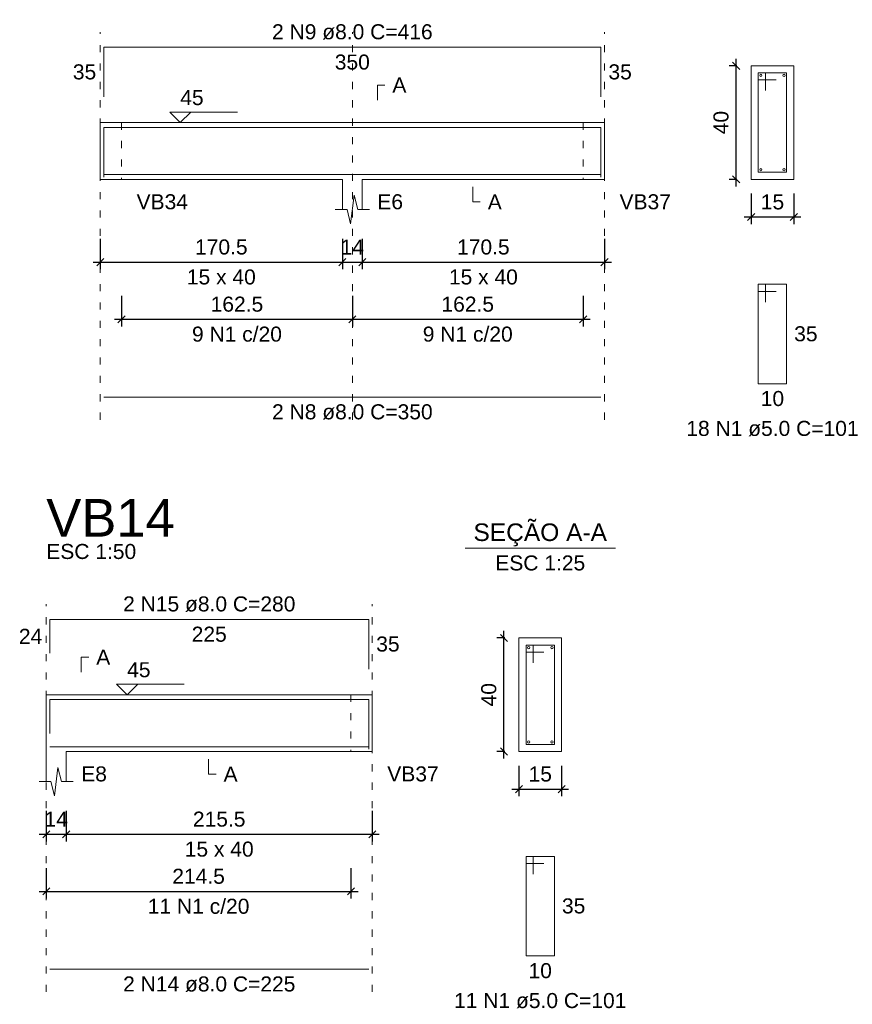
# Model space of a CAD drawing. Header units: millimetres. Extents: x 10906 to 25863, y 1966 to 4861.
# Tile 79 of 163: x 11324 to 11336, y 3041 to 3055. Entities that reach past the tile are written whole.
import ezdxf

# ---------------------------------------------------------------- set-up
doc = ezdxf.new("R2010")
doc.units = ezdxf.units.MM
doc.linetypes.add('DOT2', pattern=[3.175, 0, -3.175])
for name, color, linetype, lineweight in [('Descrição da armadura', 7, 'Continuous', 5), ('DT-Barras na forma', 40, 'Continuous', 5), ('DT-Barras no corte', 5, 'Continuous', 5), ('DT-Barras rebatidas', 40, 'Continuous', 5), ('DT-Cotas', 4, 'Continuous', 5), ('DT-Forma', 5, 'Continuous', 5), ('DT-Pontilhado', 7, 'DOT2', 5), ('DT-Textos', 7, 'Continuous', 5), ('DT-Título', 7, 'Continuous', 20), ('Textos armaduras', 7, 'Continuous', 5)]:
    doc.layers.add(name, color=color, linetype=linetype, lineweight=lineweight)
doc.styles.add('Arial', font='arial.ttf')
doc.styles.get("Standard").update_dxf_attribs({"font": 'arial.ttf'})
doc.dimstyles.new('UM_25.000000', dxfattribs={"dimtxt": 0.18, "dimasz": 0.1, "dimexe": 0.1, "dimexo": 0.2, "dimgap": 0, "dimtad": 1, "dimtih": 1, "dimtoh": 1, "dimdec": 1, "dimlfac": 25, "dimzin": 0, "dimdsep": 46, "dimtxsty": 'Standard', "dimcen": 0.09, "dimdle": 0.1, "dimclrd": 256, "dimclre": 256, "dimclrt": 7, "dimadec": 1, "dimazin": 2, "dimtfac": 1, "dimtdec": 1, "dimtofl": 0, "dimtmove": 0, "dimatfit": 3, "dimfxl": 1, "dimtolj": 1, "dimarcsym": 0})
doc.dimstyles.new('UM_50.000000', dxfattribs={"dimtxt": 0.18, "dimasz": 0.2, "dimexe": 0.2, "dimexo": 0.5, "dimgap": 0, "dimtad": 1, "dimtih": 1, "dimtoh": 1, "dimlfac": 50, "dimzin": 0, "dimdsep": 46, "dimtxsty": 'Standard', "dimcen": 0.09, "dimdle": 0.2, "dimclrd": 256, "dimclre": 256, "dimclrt": 7, "dimazin": 0, "dimtfac": 1, "dimtofl": 0, "dimtmove": 0, "dimatfit": 3, "dimfxl": 1, "dimtolj": 1, "dimtzin": 0, "dimarcsym": 0})

# ---------------------------------------------------------------- blocks, each defined once
blk = doc.blocks.new('_Oblique')
at = {"color": 0, "linetype": 'ByBlock', "lineweight": -2}
blk.add_line((-0.5, -0.5), (0.5, 0.5), dxfattribs=at)
blk = doc.blocks.new('*D87')
at = {"layer": 'Defpoints', "color": 0, "transparency": 16777216}
for p in [(11325.417, 3052.473), (11328.827, 3052.473), (11328.827, 3051.943)]:
    blk.add_point(p, dxfattribs=at)
at = {"layer": 'DT-Cotas', "lineweight": -2, "transparency": 16777216}
for p, q in [((11325.417, 3052.273), (11325.417, 3051.843)), ((11328.827, 3052.273), (11328.827, 3051.843)), ((11325.317, 3051.943), (11328.927, 3051.943))]:
    blk.add_line(p, q, dxfattribs=at)
at = {"layer": 'DT-Cotas', "lineweight": -2, "transparency": 16777216, "xscale": 0.1, "yscale": 0.1, "zscale": 0.1, "rotation": 180}
blk.add_blockref('_Oblique', (11325.417, 3051.943), dxfattribs=at)
at = {"layer": 'DT-Cotas', "lineweight": -2, "transparency": 16777216, "xscale": 0.1, "yscale": 0.1, "zscale": 0.1}
blk.add_blockref('_Oblique', (11328.827, 3051.943), dxfattribs=at)
at = {"layer": 'DT-Cotas', "color": 7, "transparency": 16777216, "insert": (11327.122, 3052.155), "char_height": 0.2118, "attachment_point": 5, "rotation": 0.0057, "style": 'Arial'}
blk.add_mtext('\\A1;170.5', dxfattribs=at)
blk = doc.blocks.new('*D88')
at = {"layer": 'Defpoints', "color": 0, "transparency": 16777216}
for p in [(11328.827, 3052.473), (11329.107, 3052.473), (11329.107, 3051.943)]:
    blk.add_point(p, dxfattribs=at)
at = {"layer": 'DT-Cotas', "lineweight": -2, "transparency": 16777216}
for p, q in [((11328.827, 3052.273), (11328.827, 3051.843)), ((11329.107, 3052.273), (11329.107, 3051.843)), ((11328.727, 3051.943), (11329.207, 3051.943))]:
    blk.add_line(p, q, dxfattribs=at)
at = {"layer": 'DT-Cotas', "lineweight": -2, "transparency": 16777216, "xscale": 0.1, "yscale": 0.1, "zscale": 0.1, "rotation": 180}
blk.add_blockref('_Oblique', (11328.827, 3051.943), dxfattribs=at)
at = {"layer": 'DT-Cotas', "lineweight": -2, "transparency": 16777216, "xscale": 0.1, "yscale": 0.1, "zscale": 0.1}
blk.add_blockref('_Oblique', (11329.107, 3051.943), dxfattribs=at)
at = {"layer": 'DT-Cotas', "color": 7, "transparency": 16777216, "insert": (11328.967, 3052.155), "char_height": 0.2118, "attachment_point": 5, "rotation": 0.0057, "style": 'Arial'}
blk.add_mtext('\\A1;14', dxfattribs=at)
blk = doc.blocks.new('*D89')
at = {"layer": 'Defpoints', "color": 0, "transparency": 16777216}
for p in [(11329.107, 3052.473), (11332.517, 3052.473), (11332.517, 3051.943)]:
    blk.add_point(p, dxfattribs=at)
at = {"layer": 'DT-Cotas', "lineweight": -2, "transparency": 16777216}
for p, q in [((11329.107, 3052.273), (11329.107, 3051.843)), ((11332.517, 3052.273), (11332.517, 3051.843)), ((11329.007, 3051.943), (11332.617, 3051.943))]:
    blk.add_line(p, q, dxfattribs=at)
at = {"layer": 'DT-Cotas', "lineweight": -2, "transparency": 16777216, "xscale": 0.1, "yscale": 0.1, "zscale": 0.1, "rotation": 180}
blk.add_blockref('_Oblique', (11329.107, 3051.943), dxfattribs=at)
at = {"layer": 'DT-Cotas', "lineweight": -2, "transparency": 16777216, "xscale": 0.1, "yscale": 0.1, "zscale": 0.1}
blk.add_blockref('_Oblique', (11332.517, 3051.943), dxfattribs=at)
at = {"layer": 'DT-Cotas', "color": 7, "transparency": 16777216, "insert": (11330.812, 3052.155), "char_height": 0.2118, "attachment_point": 5, "rotation": 0.0057, "style": 'Arial'}
blk.add_mtext('\\A1;170.5', dxfattribs=at)
blk = doc.blocks.new('*D90')
at = {"layer": 'Defpoints', "color": 0, "transparency": 16777216}
for p in [(11325.717, 3051.668), (11328.967, 3051.668), (11328.967, 3051.138)]:
    blk.add_point(p, dxfattribs=at)
at = {"layer": 'DT-Cotas', "lineweight": -2, "transparency": 16777216}
for p, q in [((11325.717, 3051.468), (11325.717, 3051.038)), ((11328.967, 3051.468), (11328.967, 3051.038)), ((11325.617, 3051.138), (11329.067, 3051.138))]:
    blk.add_line(p, q, dxfattribs=at)
at = {"layer": 'DT-Cotas', "lineweight": -2, "transparency": 16777216, "xscale": 0.1, "yscale": 0.1, "zscale": 0.1, "rotation": 180}
blk.add_blockref('_Oblique', (11325.717, 3051.138), dxfattribs=at)
at = {"layer": 'DT-Cotas', "lineweight": -2, "transparency": 16777216, "xscale": 0.1, "yscale": 0.1, "zscale": 0.1}
blk.add_blockref('_Oblique', (11328.967, 3051.138), dxfattribs=at)
at = {"layer": 'DT-Cotas', "color": 7, "transparency": 16777216, "insert": (11327.342, 3051.35), "char_height": 0.2118, "attachment_point": 5, "rotation": 0.0057, "style": 'Arial'}
blk.add_mtext('\\A1;162.5', dxfattribs=at)
blk = doc.blocks.new('*D91')
at = {"layer": 'Defpoints', "color": 0, "transparency": 16777216}
for p in [(11328.967, 3051.668), (11332.217, 3051.668), (11332.217, 3051.138)]:
    blk.add_point(p, dxfattribs=at)
at = {"layer": 'DT-Cotas', "lineweight": -2, "transparency": 16777216}
for p, q in [((11328.967, 3051.468), (11328.967, 3051.038)), ((11332.217, 3051.468), (11332.217, 3051.038)), ((11328.867, 3051.138), (11332.317, 3051.138))]:
    blk.add_line(p, q, dxfattribs=at)
at = {"layer": 'DT-Cotas', "lineweight": -2, "transparency": 16777216, "xscale": 0.1, "yscale": 0.1, "zscale": 0.1, "rotation": 180}
blk.add_blockref('_Oblique', (11328.967, 3051.138), dxfattribs=at)
at = {"layer": 'DT-Cotas', "lineweight": -2, "transparency": 16777216, "xscale": 0.1, "yscale": 0.1, "zscale": 0.1}
blk.add_blockref('_Oblique', (11332.217, 3051.138), dxfattribs=at)
at = {"layer": 'DT-Cotas', "color": 7, "transparency": 16777216, "insert": (11330.592, 3051.35), "char_height": 0.2118, "attachment_point": 5, "rotation": 0.0057, "style": 'Arial'}
blk.add_mtext('\\A1;162.5', dxfattribs=at)
blk = doc.blocks.new('*D92')
at = {"layer": 'Defpoints', "color": 0, "transparency": 16777216}
for p in [(11334.371, 3054.708), (11334.583, 3054.708), (11334.583, 3053.108)]:
    blk.add_point(p, dxfattribs=at)
at = {"layer": 'DT-Cotas', "lineweight": -2, "transparency": 16777216}
for p, q in [((11334.371, 3053.008), (11334.371, 3054.808)), ((11334.383, 3054.708), (11334.271, 3054.708)), ((11334.383, 3053.108), (11334.271, 3053.108))]:
    blk.add_line(p, q, dxfattribs=at)
at = {"layer": 'DT-Cotas', "lineweight": -2, "transparency": 16777216, "xscale": 0.1, "yscale": 0.1, "zscale": 0.1}
for p, rotation in [((11334.371, 3054.708), 90), ((11334.371, 3053.108), 270)]:
    blk.add_blockref('_Oblique', p, dxfattribs=dict(at, rotation=rotation))
at = {"layer": 'DT-Cotas', "color": 7, "transparency": 16777216, "insert": (11334.159, 3053.908), "char_height": 0.2118, "attachment_point": 5, "rotation": 90, "style": 'Arial'}
blk.add_mtext('\\A1;40', dxfattribs=at)
blk = doc.blocks.new('*D93')
at = {"layer": 'Defpoints', "color": 0, "transparency": 16777216}
for p in [(11334.583, 3053.108), (11335.183, 3053.108), (11335.183, 3052.579)]:
    blk.add_point(p, dxfattribs=at)
at = {"layer": 'DT-Cotas', "lineweight": -2, "transparency": 16777216}
for p, q in [((11334.583, 3052.908), (11334.583, 3052.479)), ((11335.183, 3052.908), (11335.183, 3052.479)), ((11334.483, 3052.579), (11335.283, 3052.579))]:
    blk.add_line(p, q, dxfattribs=at)
at = {"layer": 'DT-Cotas', "lineweight": -2, "transparency": 16777216, "xscale": 0.1, "yscale": 0.1, "zscale": 0.1, "rotation": 180}
blk.add_blockref('_Oblique', (11334.583, 3052.579), dxfattribs=at)
at = {"layer": 'DT-Cotas', "lineweight": -2, "transparency": 16777216, "xscale": 0.1, "yscale": 0.1, "zscale": 0.1}
blk.add_blockref('_Oblique', (11335.183, 3052.579), dxfattribs=at)
at = {"layer": 'DT-Cotas', "color": 7, "transparency": 16777216, "insert": (11334.883, 3052.79), "char_height": 0.2118, "attachment_point": 5, "rotation": 0.0057, "style": 'Arial'}
blk.add_mtext('\\A1;15', dxfattribs=at)
blk = doc.blocks.new('*D161')
at = {"layer": 'Defpoints', "color": 0, "transparency": 16777216}
for p in [(11324.657, 3044.415), (11324.937, 3044.415), (11324.937, 3043.886)]:
    blk.add_point(p, dxfattribs=at)
at = {"layer": 'DT-Cotas', "lineweight": -2, "transparency": 16777216}
for p, q in [((11324.657, 3044.215), (11324.657, 3043.786)), ((11324.937, 3044.215), (11324.937, 3043.786)), ((11324.557, 3043.886), (11325.037, 3043.886))]:
    blk.add_line(p, q, dxfattribs=at)
at = {"layer": 'DT-Cotas', "lineweight": -2, "transparency": 16777216, "xscale": 0.1, "yscale": 0.1, "zscale": 0.1, "rotation": 180}
blk.add_blockref('_Oblique', (11324.657, 3043.886), dxfattribs=at)
at = {"layer": 'DT-Cotas', "lineweight": -2, "transparency": 16777216, "xscale": 0.1, "yscale": 0.1, "zscale": 0.1}
blk.add_blockref('_Oblique', (11324.937, 3043.886), dxfattribs=at)
at = {"layer": 'DT-Cotas', "color": 7, "transparency": 16777216, "insert": (11324.797, 3044.098), "char_height": 0.2118, "attachment_point": 5, "rotation": 0.0057, "style": 'Arial'}
blk.add_mtext('\\A1;14', dxfattribs=at)
blk = doc.blocks.new('*D162')
at = {"layer": 'Defpoints', "color": 0, "transparency": 16777216}
for p in [(11324.937, 3044.415), (11329.247, 3044.415), (11329.247, 3043.886)]:
    blk.add_point(p, dxfattribs=at)
at = {"layer": 'DT-Cotas', "lineweight": -2, "transparency": 16777216}
for p, q in [((11324.937, 3044.215), (11324.937, 3043.786)), ((11329.247, 3044.215), (11329.247, 3043.786)), ((11324.837, 3043.886), (11329.347, 3043.886))]:
    blk.add_line(p, q, dxfattribs=at)
at = {"layer": 'DT-Cotas', "lineweight": -2, "transparency": 16777216, "xscale": 0.1, "yscale": 0.1, "zscale": 0.1, "rotation": 180}
blk.add_blockref('_Oblique', (11324.937, 3043.886), dxfattribs=at)
at = {"layer": 'DT-Cotas', "lineweight": -2, "transparency": 16777216, "xscale": 0.1, "yscale": 0.1, "zscale": 0.1}
blk.add_blockref('_Oblique', (11329.247, 3043.886), dxfattribs=at)
at = {"layer": 'DT-Cotas', "color": 7, "transparency": 16777216, "insert": (11327.092, 3044.098), "char_height": 0.2118, "attachment_point": 5, "rotation": 0.0057, "style": 'Arial'}
blk.add_mtext('\\A1;215.5', dxfattribs=at)
blk = doc.blocks.new('*D163')
at = {"layer": 'Defpoints', "color": 0, "transparency": 16777216}
for p in [(11324.657, 3043.611), (11328.947, 3043.611), (11328.947, 3043.081)]:
    blk.add_point(p, dxfattribs=at)
at = {"layer": 'DT-Cotas', "lineweight": -2, "transparency": 16777216}
for p, q in [((11324.657, 3043.411), (11324.657, 3042.981)), ((11328.947, 3043.411), (11328.947, 3042.981)), ((11324.557, 3043.081), (11329.047, 3043.081))]:
    blk.add_line(p, q, dxfattribs=at)
at = {"layer": 'DT-Cotas', "lineweight": -2, "transparency": 16777216, "xscale": 0.1, "yscale": 0.1, "zscale": 0.1, "rotation": 180}
blk.add_blockref('_Oblique', (11324.657, 3043.081), dxfattribs=at)
at = {"layer": 'DT-Cotas', "lineweight": -2, "transparency": 16777216, "xscale": 0.1, "yscale": 0.1, "zscale": 0.1}
blk.add_blockref('_Oblique', (11328.947, 3043.081), dxfattribs=at)
at = {"layer": 'DT-Cotas', "color": 7, "transparency": 16777216, "insert": (11326.802, 3043.293), "char_height": 0.2118, "attachment_point": 5, "rotation": 0.0057, "style": 'Arial'}
blk.add_mtext('\\A1;214.5', dxfattribs=at)
blk = doc.blocks.new('*D164')
at = {"layer": 'Defpoints', "color": 0, "transparency": 16777216}
for p in [(11331.101, 3046.651), (11331.313, 3046.651), (11331.313, 3045.051)]:
    blk.add_point(p, dxfattribs=at)
at = {"layer": 'DT-Cotas', "lineweight": -2, "transparency": 16777216}
for p, q in [((11331.101, 3044.951), (11331.101, 3046.751)), ((11331.113, 3046.651), (11331.001, 3046.651)), ((11331.113, 3045.051), (11331.001, 3045.051))]:
    blk.add_line(p, q, dxfattribs=at)
at = {"layer": 'DT-Cotas', "lineweight": -2, "transparency": 16777216, "xscale": 0.1, "yscale": 0.1, "zscale": 0.1}
for p, rotation in [((11331.101, 3046.651), 90), ((11331.101, 3045.051), 270)]:
    blk.add_blockref('_Oblique', p, dxfattribs=dict(at, rotation=rotation))
at = {"layer": 'DT-Cotas', "color": 7, "transparency": 16777216, "insert": (11330.889, 3045.851), "char_height": 0.2118, "attachment_point": 5, "rotation": 90, "style": 'Arial'}
blk.add_mtext('\\A1;40', dxfattribs=at)
blk = doc.blocks.new('*D165')
at = {"layer": 'Defpoints', "color": 0, "transparency": 16777216}
for p in [(11331.313, 3045.051), (11331.913, 3045.051), (11331.913, 3044.521)]:
    blk.add_point(p, dxfattribs=at)
at = {"layer": 'DT-Cotas', "lineweight": -2, "transparency": 16777216}
for p, q in [((11331.313, 3044.851), (11331.313, 3044.421)), ((11331.913, 3044.851), (11331.913, 3044.421)), ((11331.213, 3044.521), (11332.013, 3044.521))]:
    blk.add_line(p, q, dxfattribs=at)
at = {"layer": 'DT-Cotas', "lineweight": -2, "transparency": 16777216, "xscale": 0.1, "yscale": 0.1, "zscale": 0.1, "rotation": 180}
blk.add_blockref('_Oblique', (11331.313, 3044.521), dxfattribs=at)
at = {"layer": 'DT-Cotas', "lineweight": -2, "transparency": 16777216, "xscale": 0.1, "yscale": 0.1, "zscale": 0.1}
blk.add_blockref('_Oblique', (11331.913, 3044.521), dxfattribs=at)
at = {"layer": 'DT-Cotas', "color": 7, "transparency": 16777216, "insert": (11331.613, 3044.733), "char_height": 0.2118, "attachment_point": 5, "rotation": 0.0057, "style": 'Arial'}
blk.add_mtext('\\A1;15', dxfattribs=at)

msp = doc.modelspace()

# ---------------------------------------------------------------- linework, layer by layer
at = {"layer": 'DT-Barras na forma'}
for p, q in [((11334.7827, 3054.60803), (11334.6827, 3054.60803)), ((11334.6827, 3054.60803), (11334.6827, 3053.20803)), ((11335.0827, 3054.60803), (11334.6827, 3054.60803)), ((11334.6827, 3054.60803), (11334.6827, 3054.50803)), ((11334.6827, 3054.50803), (11334.9327, 3054.50803)), ((11334.7827, 3054.35803), (11334.7827, 3054.60803)), ((11335.0827, 3053.20803), (11335.0827, 3054.60803)), ((11334.6827, 3053.20803), (11335.0827, 3053.20803)), ((11331.51287, 3046.55081), (11331.41287, 3046.55081)), ((11331.41287, 3046.55081), (11331.41287, 3045.15081)), ((11331.81287, 3046.55081), (11331.41287, 3046.55081)), ((11331.41287, 3046.55081), (11331.41287, 3046.45081)), ((11331.51287, 3046.30081), (11331.51287, 3046.55081)), ((11331.81287, 3045.15081), (11331.81287, 3046.55081)), ((11331.41287, 3046.45081), (11331.66287, 3046.45081)), ((11331.41287, 3045.15081), (11331.81287, 3045.15081))]:
    msp.add_line(p, q, dxfattribs=at)
for points in [[(11325.46726, 3053.14003), (11325.46726, 3053.84003), (11332.46726, 3053.84003), (11332.46726, 3053.14003)], [(11325.46726, 3053.17603), (11332.46726, 3053.17603)], [(11324.70743, 3045.30501), (11324.70743, 3045.78281), (11329.19743, 3045.78281), (11329.19743, 3045.08281)], [(11324.70743, 3045.11881), (11329.19743, 3045.11881)]]:
    msp.add_lwpolyline(points, dxfattribs=at)
at = {"layer": 'DT-Barras no corte'}
for centre in [(11334.7187, 3054.57203), (11335.0467, 3054.57203), (11334.7187, 3053.24403), (11335.0467, 3053.24403), (11331.44887, 3046.51481), (11331.77687, 3046.51481), (11331.44887, 3045.18681), (11331.77687, 3045.18681)]:
    msp.add_circle(centre, 0.016, dxfattribs=at)
at = {"layer": 'DT-Barras rebatidas'}
for p, q in [((11325.46726, 3054.26963), (11325.46726, 3054.96963)), ((11325.46726, 3054.96963), (11332.46726, 3054.96963)), ((11332.46726, 3054.96963), (11332.46726, 3054.26963)), ((11334.7827, 3051.63133), (11334.6827, 3051.63133)), ((11334.6827, 3051.63133), (11334.6827, 3050.23133)), ((11335.0827, 3051.63133), (11334.6827, 3051.63133)), ((11334.6827, 3051.63133), (11334.6827, 3051.53133)), ((11334.7827, 3051.38133), (11334.7827, 3051.63133)), ((11335.0827, 3050.23133), (11335.0827, 3051.63133)), ((11334.6827, 3051.53133), (11334.9327, 3051.53133)), ((11334.6827, 3050.23133), (11335.0827, 3050.23133)), ((11325.46726, 3050.04139), (11332.46726, 3050.04139)), ((11324.70743, 3046.43461), (11324.70743, 3046.91241)), ((11324.70743, 3046.91241), (11329.19743, 3046.91241)), ((11329.19743, 3046.91241), (11329.19743, 3046.21241)), ((11331.51287, 3043.57411), (11331.41287, 3043.57411)), ((11331.41287, 3043.57411), (11331.41287, 3042.17411)), ((11331.81287, 3043.57411), (11331.41287, 3043.57411)), ((11331.41287, 3043.57411), (11331.41287, 3043.47411)), ((11331.51287, 3043.32411), (11331.51287, 3043.57411)), ((11331.81287, 3042.17411), (11331.81287, 3043.57411)), ((11331.41287, 3043.47411), (11331.66287, 3043.47411)), ((11331.41287, 3042.17411), (11331.81287, 3042.17411)), ((11324.70743, 3041.98417), (11329.19743, 3041.98417))]:
    msp.add_line(p, q, dxfattribs=at)
at = {"layer": 'DT-Forma'}
for p, q in [((11335.1827, 3054.70803), (11334.5827, 3054.70803)), ((11334.5827, 3054.70803), (11334.5827, 3054.70803)), ((11334.5827, 3054.70803), (11334.5827, 3053.10803)), ((11335.1827, 3053.10803), (11335.1827, 3054.70803)), ((11335.1827, 3054.70803), (11335.1827, 3054.70803)), ((11325.41726, 3053.90803), (11325.71726, 3053.90803)), ((11325.71726, 3053.90803), (11328.82726, 3053.90803)), ((11328.82726, 3053.90803), (11329.10726, 3053.90803)), ((11329.10726, 3053.90803), (11332.21726, 3053.90803)), ((11332.21726, 3053.90803), (11332.51726, 3053.90803)), ((11325.41726, 3053.10803), (11325.71726, 3053.10803)), ((11325.71726, 3053.10803), (11328.82726, 3053.10803)), ((11328.82726, 3053.10803), (11328.82726, 3052.68443)), ((11329.10726, 3052.68443), (11329.10726, 3053.10803)), ((11329.10726, 3053.10803), (11332.21726, 3053.10803)), ((11332.21726, 3053.10803), (11332.51726, 3053.10803)), ((11334.5827, 3053.10803), (11335.1827, 3053.10803)), ((11334.5827, 3053.10803), (11334.5827, 3053.10803)), ((11335.1827, 3053.10803), (11335.1827, 3053.10803)), ((11328.94226, 3052.48443), (11328.99226, 3052.88443)), ((11328.99226, 3052.88443), (11329.04226, 3052.68443)), ((11328.72726, 3052.68443), (11328.89226, 3052.68443)), ((11328.89226, 3052.68443), (11328.94226, 3052.48443)), ((11329.04226, 3052.68443), (11329.20726, 3052.68443)), ((11331.91287, 3046.65081), (11331.31287, 3046.65081)), ((11331.31287, 3046.65081), (11331.31287, 3046.65081)), ((11331.31287, 3046.65081), (11331.31287, 3045.05081)), ((11331.91287, 3045.05081), (11331.91287, 3046.65081)), ((11331.91287, 3046.65081), (11331.91287, 3046.65081)), ((11324.65743, 3045.85081), (11324.93743, 3045.85081)), ((11324.93743, 3045.85081), (11328.94743, 3045.85081)), ((11328.94743, 3045.85081), (11329.24743, 3045.85081)), ((11324.65743, 3045.05081), (11324.65743, 3044.62721)), ((11324.93743, 3044.62721), (11324.93743, 3045.05081)), ((11324.93743, 3045.05081), (11328.94743, 3045.05081)), ((11328.94743, 3045.05081), (11329.24743, 3045.05081)), ((11331.31287, 3045.05081), (11331.91287, 3045.05081)), ((11331.31287, 3045.05081), (11331.31287, 3045.05081)), ((11331.91287, 3045.05081), (11331.91287, 3045.05081)), ((11324.77243, 3044.42721), (11324.82243, 3044.82721)), ((11324.82243, 3044.82721), (11324.87243, 3044.62721)), ((11324.55743, 3044.62721), (11324.72243, 3044.62721)), ((11324.72243, 3044.62721), (11324.77243, 3044.42721)), ((11324.87243, 3044.62721), (11325.03743, 3044.62721))]:
    msp.add_line(p, q, dxfattribs=at)
at = {"layer": 'DT-Forma', "linetype": 'Continuous'}
for p, q in [((11325.41726, 3053.10803), (11325.41726, 3053.90803)), ((11332.51726, 3053.90803), (11332.51726, 3053.10803)), ((11324.65743, 3045.05081), (11324.65743, 3045.85081)), ((11329.24743, 3045.85081), (11329.24743, 3045.05081))]:
    msp.add_line(p, q, dxfattribs=at)
at = {"layer": 'DT-Pontilhado', "ltscale": 0.05}
for p, q in [((11325.41726, 3049.72369), (11325.41726, 3055.18143)), ((11328.96726, 3049.72369), (11328.96726, 3055.18143)), ((11332.51726, 3049.72369), (11332.51726, 3055.18143)), ((11325.71726, 3053.90803), (11325.71726, 3053.10803)), ((11332.21726, 3053.90803), (11332.21726, 3053.10803)), ((11324.65743, 3041.66647), (11324.65743, 3047.12421)), ((11329.24743, 3041.66647), (11329.24743, 3047.12421)), ((11328.94743, 3045.85081), (11328.94743, 3045.05081))]:
    msp.add_line(p, q, dxfattribs=at)
at = {"layer": 'DT-Textos'}
msp.add_line((11330.55387, 3047.91571), (11332.67187, 3047.91571), dxfattribs=at)
for points in [[(11329.31906, 3054.22573), (11329.31906, 3054.43753), (11329.42496, 3054.43753)], [(11326.69226, 3054.05629), (11326.544, 3053.90803), (11326.39574, 3054.05629), (11327.34884, 3054.05629)], [(11330.66226, 3053.00213), (11330.66226, 3052.79033), (11330.76816, 3052.79033)], [(11325.14923, 3046.16851), (11325.14923, 3046.38031), (11325.25513, 3046.38031)], [(11325.94443, 3045.99907), (11325.79617, 3045.85081), (11325.64791, 3045.99907), (11326.60101, 3045.99907)], [(11326.94243, 3044.94491), (11326.94243, 3044.73311), (11327.04833, 3044.73311)]]:
    msp.add_lwpolyline(points, dxfattribs=at)

# ---------------------------------------------------------------- texts
at = {"layer": 'Descrição da armadura', "linetype": 'Continuous', "char_height": 0.2118, "attachment_point": 8, "line_spacing_factor": 0.798, "style": 'Arial'}
for s, insert, width in [('2 N9 ø8.0 C=416', (11328.96726, 3055.07553), 4.5347476), ('9 N1 c/20', (11327.34226, 3050.82059), 2.5393891), ('9 N1 c/20', (11330.59226, 3050.82059), 2.5393891), ('2 N8 ø8.0 C=350', (11328.96726, 3049.72369), 4.5347476), ('2 N15 ø8.0 C=280', (11326.95243, 3047.01831), 4.8647001), ('11 N1 c/20', (11326.80243, 3042.76337), 2.8693417), ('2 N14 ø8.0 C=225', (11326.95243, 3041.66647), 4.8647001)]:
    msp.add_mtext(s, dxfattribs=dict(at, insert=insert, width=width))
at = {"layer": 'Descrição da armadura', "color": 7, "linetype": 'Continuous', "char_height": 0.2118, "width": 4.8647001, "attachment_point": 8, "line_spacing_factor": 0.798, "style": 'Arial'}
for s, insert in [('18 N1 ø5.0 C=101', (11334.8827, 3049.49003)), ('11 N1 ø5.0 C=101', (11331.61287, 3041.43281))]:
    msp.add_mtext(s, dxfattribs=dict(at, insert=insert))
at = {"layer": 'DT-Textos', "line_spacing_factor": 0.798, "style": 'Arial'}
for s, insert, char_height, width, attachment_point in [('A', (11329.53086, 3054.33163), 0.2118, 0.296372, 7), ('45', (11326.544, 3054.1516), 0.2118, 0.4942426, 7), ('VB34', (11325.92906, 3052.68443), 0.2118, 1.0869866, 7), ('E6', (11329.31906, 3052.68443), 0.2118, 0.5434933, 7), ('A', (11330.87406, 3052.68443), 0.2118, 0.296372, 7), ('VB37', (11332.72906, 3052.68443), 0.2118, 1.0869866, 7), ('15 x 40', (11327.12226, 3051.62543), 0.2118, 1.45756, 8), ('15 x 40', (11330.81226, 3051.62543), 0.2118, 1.45756, 8), ('SEÇÃO A-A', (11331.61249, 3047.93993), 0.2471, 4.8395853, 8), ('ESC 1:50', (11324.65743, 3047.75961), 0.2118, 1.901901, 7), ('ESC 1:25', (11331.61287, 3047.59801), 0.2118, 1.901901, 8), ('A', (11325.36103, 3046.27441), 0.2118, 0.296372, 7), ('45', (11325.79617, 3046.09438), 0.2118, 0.4942426, 7), ('E8', (11325.14923, 3044.62721), 0.2118, 0.5434933, 7), ('A', (11327.15423, 3044.62721), 0.2118, 0.296372, 7), ('VB37', (11329.45923, 3044.62721), 0.2118, 1.0869866, 7), ('15 x 40', (11327.09243, 3043.56821), 0.2118, 1.45756, 8)]:
    msp.add_mtext(s, dxfattribs=dict(at, insert=insert, char_height=char_height, width=width, attachment_point=attachment_point))
at = {"layer": 'DT-Título', "insert": (11324.65743, 3048.07731), "char_height": 0.5295, "width": 3.2609597, "attachment_point": 7, "line_spacing_factor": 0.798, "style": 'Arial'}
msp.add_mtext('VB14', dxfattribs=at)
at = {"layer": 'Textos armaduras', "linetype": 'Continuous', "char_height": 0.2118, "attachment_point": 7, "line_spacing_factor": 0.798, "style": 'Arial'}
for s, insert, width in [('350', (11328.71979, 3054.65193), 0.9898577), ('35', (11325.0314, 3054.51373), 0.6599051), ('35', (11332.57316, 3054.51373), 0.6599051), ('225', (11326.70496, 3046.59471), 0.9898577), ('24', (11324.27157, 3046.56761), 0.6599051), ('35', (11329.30333, 3046.45651), 0.6599051)]:
    msp.add_mtext(s, dxfattribs=dict(at, insert=insert, width=width))
at = {"layer": 'Textos armaduras', "color": 7, "linetype": 'Continuous', "char_height": 0.2118, "width": 0.6599051, "attachment_point": 7, "line_spacing_factor": 0.798, "style": 'Arial'}
for s, insert in [('35', (11335.1886, 3050.82543)), ('10', (11334.71772, 3049.91363)), ('35', (11331.91877, 3042.76821)), ('10', (11331.44789, 3041.85641))]:
    msp.add_mtext(s, dxfattribs=dict(at, insert=insert))

# ---------------------------------------------------------------- dimensions: what is measured, and where the dimension line sits
at = {"layer": 'DT-Cotas'}
for base, p1, p2, picture, middle in [((11334.3709, 3054.70803), (11334.5827, 3053.10803), (11334.5827, 3054.70803), '*D92', (11334.1591, 3053.90803)), ((11331.10107, 3046.65081), (11331.31287, 3045.05081), (11331.31287, 3046.65081), '*D164', (11330.88927, 3045.85081))]:
    dim = msp.add_linear_dim(base=base, p1=p1, p2=p2, angle=90, dimstyle='UM_25.000000', override={"dimtxt": 0.2118, "dimasz": 0.1, "dimexe": 0.1, "dimexo": 0.2, "dimtad": 1, "dimtih": 0, "dimtoh": 0, "dimdec": 1, "dimlfac": 25, "dimzin": 8, "dimtxsty": 'Arial', "dimblk": 'Oblique', "dimblk1": 'Oblique', "dimblk2": 'Oblique', "dimsah": 1, "dimdle": 0.1, "dimse1": 0, "dimse2": 0, "dimclrt": 7, "dimadec": 1, "dimazin": 3, "dimtmove": 2, "dimldrblk": 'Oblique'}, dxfattribs=at)
    dim.commit()
    dim.dimension.update_dxf_attribs({"geometry": picture, "text_midpoint": middle, "dimtype": 160, "text_rotation": 90})
for base, p1, p2, dimstyle, override, picture, middle in [((11335.1827, 3052.57853), (11334.5827, 3053.10803), (11335.1827, 3053.10803), 'UM_25.000000', {"dimtxt": 0.2118, "dimasz": 0.1, "dimexe": 0.1, "dimexo": 0.2, "dimtad": 1, "dimtih": 0, "dimtoh": 0, "dimdec": 1, "dimlfac": 25, "dimzin": 8, "dimtxsty": 'Arial', "dimblk": 'Oblique', "dimblk1": 'Oblique', "dimblk2": 'Oblique', "dimsah": 1, "dimdle": 0.1, "dimse1": 0, "dimse2": 0, "dimclrt": 7, "dimadec": 1, "dimazin": 3, "dimtmove": 2, "dimldrblk": 'Oblique'}, '*D93', (11334.8827, 3052.79033)), ((11328.82726, 3051.94313), (11325.41726, 3052.47263), (11328.82726, 3052.47263), 'UM_50.000000', {"dimtxt": 0.2118, "dimasz": 0.1, "dimexe": 0.1, "dimexo": 0.2, "dimtad": 1, "dimtih": 0, "dimtoh": 0, "dimdec": 1, "dimlfac": 50, "dimzin": 8, "dimtxsty": 'Arial', "dimblk": 'Oblique', "dimblk1": 'Oblique', "dimblk2": 'Oblique', "dimsah": 1, "dimdle": 0.1, "dimse1": 0, "dimse2": 0, "dimclrt": 7, "dimadec": 1, "dimazin": 3, "dimtmove": 2, "dimldrblk": 'Oblique'}, '*D87', (11327.12226, 3052.15493)), ((11329.10726, 3051.94313), (11328.82726, 3052.47263), (11329.10726, 3052.47263), 'UM_50.000000', {"dimtxt": 0.2118, "dimasz": 0.1, "dimexe": 0.1, "dimexo": 0.2, "dimtad": 1, "dimtih": 0, "dimtoh": 0, "dimdec": 1, "dimlfac": 50, "dimzin": 8, "dimtxsty": 'Arial', "dimblk": 'Oblique', "dimblk1": 'Oblique', "dimblk2": 'Oblique', "dimsah": 1, "dimdle": 0.1, "dimse1": 0, "dimse2": 0, "dimclrt": 7, "dimadec": 1, "dimazin": 3, "dimtmove": 2, "dimldrblk": 'Oblique'}, '*D88', (11328.96726, 3052.15493)), ((11332.51726, 3051.94313), (11329.10726, 3052.47263), (11332.51726, 3052.47263), 'UM_50.000000', {"dimtxt": 0.2118, "dimasz": 0.1, "dimexe": 0.1, "dimexo": 0.2, "dimtad": 1, "dimtih": 0, "dimtoh": 0, "dimdec": 1, "dimlfac": 50, "dimzin": 8, "dimtxsty": 'Arial', "dimblk": 'Oblique', "dimblk1": 'Oblique', "dimblk2": 'Oblique', "dimsah": 1, "dimdle": 0.1, "dimse1": 0, "dimse2": 0, "dimclrt": 7, "dimadec": 1, "dimazin": 3, "dimtmove": 2, "dimldrblk": 'Oblique'}, '*D89', (11330.81226, 3052.15493)), ((11328.96726, 3051.13829), (11325.71726, 3051.66779), (11328.96726, 3051.66779), 'UM_50.000000', {"dimtxt": 0.2118, "dimasz": 0.1, "dimexe": 0.1, "dimexo": 0.2, "dimtad": 1, "dimtih": 0, "dimtoh": 0, "dimdec": 1, "dimlfac": 50, "dimzin": 8, "dimtxsty": 'Arial', "dimblk": 'Oblique', "dimblk1": 'Oblique', "dimblk2": 'Oblique', "dimsah": 1, "dimdle": 0.1, "dimse1": 0, "dimse2": 0, "dimclrt": 7, "dimadec": 1, "dimazin": 3, "dimtmove": 2, "dimldrblk": 'Oblique'}, '*D90', (11327.34226, 3051.35009)), ((11332.21726, 3051.13829), (11328.96726, 3051.66779), (11332.21726, 3051.66779), 'UM_50.000000', {"dimtxt": 0.2118, "dimasz": 0.1, "dimexe": 0.1, "dimexo": 0.2, "dimtad": 1, "dimtih": 0, "dimtoh": 0, "dimdec": 1, "dimlfac": 50, "dimzin": 8, "dimtxsty": 'Arial', "dimblk": 'Oblique', "dimblk1": 'Oblique', "dimblk2": 'Oblique', "dimsah": 1, "dimdle": 0.1, "dimse1": 0, "dimse2": 0, "dimclrt": 7, "dimadec": 1, "dimazin": 3, "dimtmove": 2, "dimldrblk": 'Oblique'}, '*D91', (11330.59226, 3051.35009)), ((11331.91287, 3044.52131), (11331.31287, 3045.05081), (11331.91287, 3045.05081), 'UM_25.000000', {"dimtxt": 0.2118, "dimasz": 0.1, "dimexe": 0.1, "dimexo": 0.2, "dimtad": 1, "dimtih": 0, "dimtoh": 0, "dimdec": 1, "dimlfac": 25, "dimzin": 8, "dimtxsty": 'Arial', "dimblk": 'Oblique', "dimblk1": 'Oblique', "dimblk2": 'Oblique', "dimsah": 1, "dimdle": 0.1, "dimse1": 0, "dimse2": 0, "dimclrt": 7, "dimadec": 1, "dimazin": 3, "dimtmove": 2, "dimldrblk": 'Oblique'}, '*D165', (11331.61287, 3044.73311)), ((11324.93743, 3043.88591), (11324.65743, 3044.41541), (11324.93743, 3044.41541), 'UM_50.000000', {"dimtxt": 0.2118, "dimasz": 0.1, "dimexe": 0.1, "dimexo": 0.2, "dimtad": 1, "dimtih": 0, "dimtoh": 0, "dimdec": 1, "dimlfac": 50, "dimzin": 8, "dimtxsty": 'Arial', "dimblk": 'Oblique', "dimblk1": 'Oblique', "dimblk2": 'Oblique', "dimsah": 1, "dimdle": 0.1, "dimse1": 0, "dimse2": 0, "dimclrt": 7, "dimadec": 1, "dimazin": 3, "dimtmove": 2, "dimldrblk": 'Oblique'}, '*D161', (11324.79743, 3044.09771)), ((11329.24743, 3043.88591), (11324.93743, 3044.41541), (11329.24743, 3044.41541), 'UM_50.000000', {"dimtxt": 0.2118, "dimasz": 0.1, "dimexe": 0.1, "dimexo": 0.2, "dimtad": 1, "dimtih": 0, "dimtoh": 0, "dimdec": 1, "dimlfac": 50, "dimzin": 8, "dimtxsty": 'Arial', "dimblk": 'Oblique', "dimblk1": 'Oblique', "dimblk2": 'Oblique', "dimsah": 1, "dimdle": 0.1, "dimse1": 0, "dimse2": 0, "dimclrt": 7, "dimadec": 1, "dimazin": 3, "dimtmove": 2, "dimldrblk": 'Oblique'}, '*D162', (11327.09243, 3044.09771)), ((11328.94743, 3043.08107), (11324.65743, 3043.61057), (11328.94743, 3043.61057), 'UM_50.000000', {"dimtxt": 0.2118, "dimasz": 0.1, "dimexe": 0.1, "dimexo": 0.2, "dimtad": 1, "dimtih": 0, "dimtoh": 0, "dimdec": 1, "dimlfac": 50, "dimzin": 8, "dimtxsty": 'Arial', "dimblk": 'Oblique', "dimblk1": 'Oblique', "dimblk2": 'Oblique', "dimsah": 1, "dimdle": 0.1, "dimse1": 0, "dimse2": 0, "dimclrt": 7, "dimadec": 1, "dimazin": 3, "dimtmove": 2, "dimldrblk": 'Oblique'}, '*D163', (11326.80243, 3043.29287))]:
    dim = msp.add_linear_dim(base=base, p1=p1, p2=p2, dimstyle=dimstyle, override=override, dxfattribs=at)
    dim.commit()
    dim.dimension.update_dxf_attribs({"geometry": picture, "text_midpoint": middle, "dimtype": 160, "text_rotation": 0.00573})

doc.saveas('drawing.dxf')
